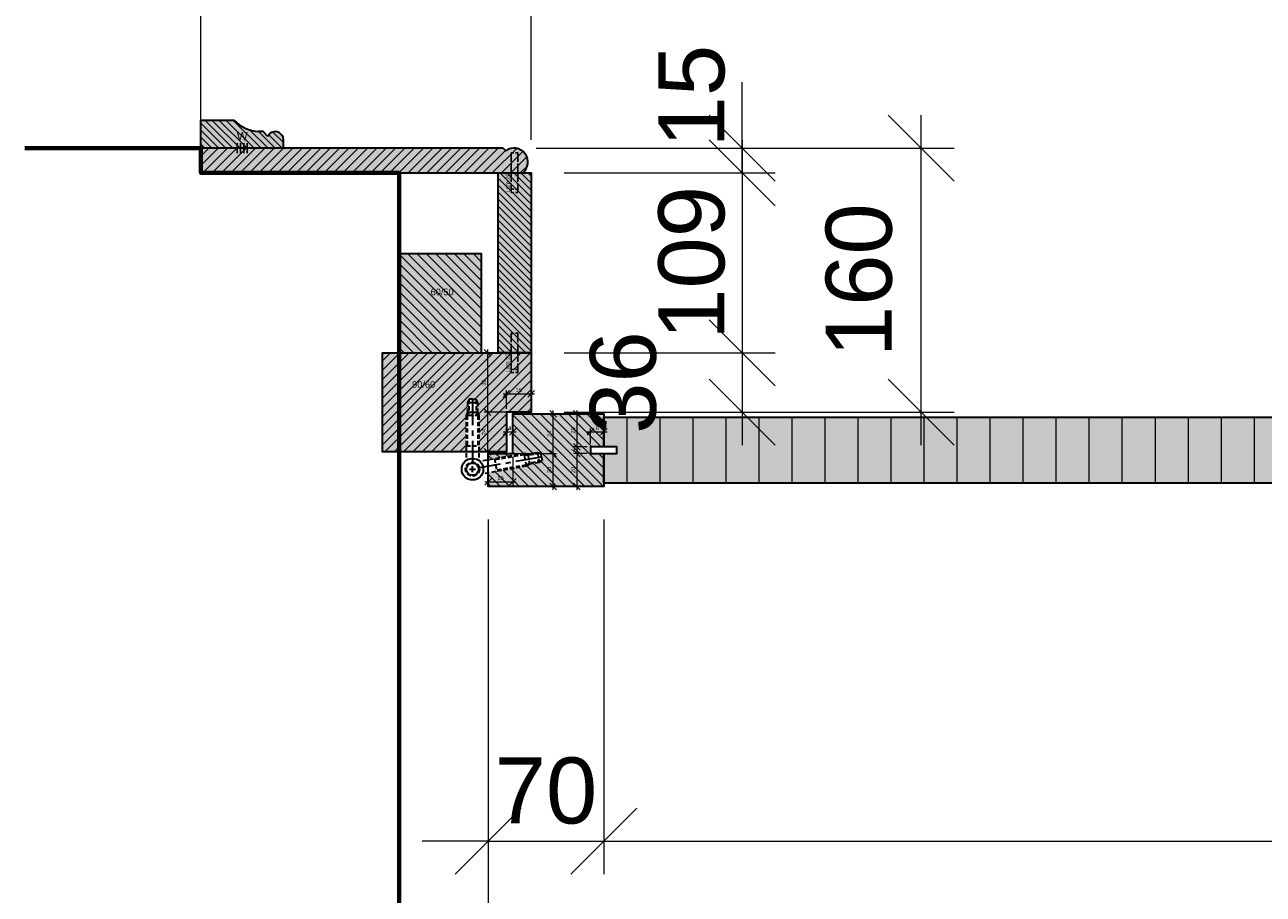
# Model space of a CAD drawing. Header units: millimetres. Extents: x 1536 to 6719, y 4146 to 11020.
# Tile 2 of 10: x 1655 to 2405, y 5842 to 6369. Entities that reach past the tile are written whole.
import ezdxf
from ezdxf.enums import TextEntityAlignment as Align

# ---------------------------------------------------------------- set-up
doc = ezdxf.new("R2010")
doc.units = ezdxf.units.MM
doc.header["$PDMODE"] = 3
doc.linetypes.add('MITTE', pattern=[50.8, 31.75, -6.35, 6.35, -6.35])
doc.linetypes.add('STRICHLINIE', pattern=[19.05, 12.7, -6.35])
doc.layers.get('0').update_dxf_attribs({"color": 3, "lineweight": 30})
doc.layers.get('DefPoints').update_dxf_attribs({"lineweight": 40})
for name, color, linetype, lineweight in [('000_Mauer', 6, 'Continuous', 70), ('001_Vollinie_035', 3, 'Continuous', 30), ('050_Bem1', 4, 'Continuous', 13), ('050_Bem10', 4, 'Continuous', 13), ('070_Schraffur', 5, 'Continuous', 13), ('071_Rasterung', 253, 'Continuous', 35), ('6', 3, 'Continuous', 35)]:
    doc.layers.add(name, color=color, linetype=linetype, lineweight=lineweight)
doc.layers.add('SYMBOLE_1', color=7, linetype='Continuous')
doc.styles.add('Beschriftung', font='ARIAL.TTF')
doc.styles.add('Masstext', font='ARIAL.TTF')
doc.styles.get("Standard").update_dxf_attribs({"font": 'ARIAL.TTF'})
doc.dimstyles.new('Schreiner', dxfattribs={"dimscale": 0, "dimtxt": 2.5, "dimasz": 4, "dimexe": 2, "dimexo": 2, "dimgap": 1, "dimtad": 1, "dimdec": 1, "dimdsep": 46, "dimtxsty": 'Masstext', "dimblk1": 'OBLIQUE', "dimblk2": 'OBLIQUE', "dimsah": 1, "dimcen": 2, "dimdle": 2, "dimclrd": 256, "dimclre": 256, "dimclrt": 10, "dimadec": 1, "dimazin": 2, "dimtfac": 1, "dimtdec": 1, "dimtix": 1, "dimtmove": 2, "dimatfit": 3, "dimfxl": 2, "dimtolj": 1, "dimlwd": -1, "dimlwe": -1, "dimarcsym": 0})
doc.dimstyles.new('Schreiner10', dxfattribs={"dimscale": 10, "dimtxt": 4, "dimasz": 4, "dimexe": 2, "dimexo": 2, "dimgap": 1, "dimtad": 1, "dimdec": 1, "dimdsep": 46, "dimtxsty": 'Masstext', "dimblk1": 'OBLIQUE', "dimblk2": 'OBLIQUE', "dimsah": 1, "dimcen": 2, "dimdle": 2, "dimclrd": 256, "dimclre": 256, "dimclrt": 10, "dimadec": 1, "dimazin": 2, "dimtfac": 1, "dimtdec": 1, "dimtix": 1, "dimtmove": 2, "dimatfit": 3, "dimfxl": 2, "dimtolj": 1, "dimlwd": -1, "dimlwe": -1, "dimarcsym": 0})
pattern_1 = [(45, (0, 0), (-2.8284271, 2.8284271), [])]
pattern_2 = [(315, (0, 0), (2.8284271, 2.8284271), [])]

# ---------------------------------------------------------------- blocks, each defined once
blk = doc.blocks.new('Verkleidung')
at = {"layer": '001_Vollinie_035'}
for points in [[(11.98, -15), (194.98, -15), (194.98, 0), (0, 0)], [(11.98, -15), (10.32, -13.45)]]:
    blk.add_lwpolyline(points, dxfattribs=at)
blk.add_arc((5.46, -6.51), 8.5, 130.01047, 305.01096, dxfattribs=at)
blk = doc.blocks.new('Zierstab_Brandschutzabschluss_Des_Alpes')
at = {"layer": '001_Vollinie_035'}
blk.add_lwpolyline([(-50, 0), (0, 0), (0, -17), (-20, -17, 1)], format="xyb", dxfattribs=at)
for points in [[(-50, 0), (-50, -5.01)], [(-40.42, -7), (-37.72, -10)], [(-37.72, -10), (-34.92, -10)]]:
    blk.add_lwpolyline(points, dxfattribs=at)
for centre, radius, start, end in [((-45, -5), 5, 179.93852, 336.47541), ((-36.34, -32.45), 22.49, 43.38497, 86.3652)]:
    blk.add_arc(centre, radius, start, end, dxfattribs=at)
blk = doc.blocks.new('LAM_20')
at = {"layer": 'SYMBOLE_1'}
for p, q in [((-10, 2), (-10, 0.5)), ((-10, -0.5), (-10, -2))]:
    blk.add_line(p, q, dxfattribs=at)
for points in [[(-12, 0.5), (-12, 2), (-6.5, 2)], [(-5.5, 2), (-0.5, 2)], [(0.5, 2), (5.5, 2)], [(6.5, 2), (12, 2), (12, 0.5)], [(-12, -2), (-12, -0.5)], [(-6.5, -2), (-12, -2)], [(-0.5, -2), (-5.5, -2)], [(5.5, -2), (0.5, -2)], [(12, -0.5), (12, -2), (6.5, -2)]]:
    blk.add_lwpolyline(points, dxfattribs=at)
blk.add_text('Lam 20', height=2.5, dxfattribs=at).set_placement((-12, 3))
blk = doc.blocks.new('LEIMFUGE_W_HOR')
at = {"layer": 'SYMBOLE_1'}
for p, q in [((-3, 3), (-3, -3)), ((-1, 3), (-1, -3)), ((1, 3), (1, -3)), ((3, 3), (3, -3))]:
    blk.add_line(p, q, dxfattribs=at)
blk.add_text('W', height=5, dxfattribs=at).set_placement((0, 7.25), align=Align.MIDDLE)
blk = doc.blocks.new('_Oblique')
at = {"color": 0, "lineweight": -2}
blk.add_line((-0.5, -0.5), (0.5, 0.5), dxfattribs=at)
blk = doc.blocks.new('*D31')
at = {"layer": '050_Bem1'}
for p, q in [((1952.93, 6133.26), (1977.21, 6133.26)), ((1975.21, 6107.26), (1975.21, 6135.26)), ((1952.93, 6109.26), (1977.21, 6109.26))]:
    blk.add_line(p, q, dxfattribs=at)
at = {"layer": 'DefPoints', "color": 0}
for p in [(1950.93, 6133.26), (1975.21, 6133.26), (1950.93, 6109.26)]:
    blk.add_point(p, dxfattribs=at)
at = {"layer": '050_Bem1', "xscale": 4, "yscale": 4, "zscale": 4}
for p, rotation in [((1975.21, 6133.26), 90), ((1975.21, 6109.26), 270)]:
    blk.add_blockref('_Oblique', p, dxfattribs=dict(at, rotation=rotation))
at = {"layer": '050_Bem1', "color": 10, "insert": (1972.95, 6121.26), "char_height": 2.5, "attachment_point": 5, "rotation": 90, "style": 'Masstext'}
blk.add_mtext('\\A1;24', dxfattribs=at)
blk = doc.blocks.new('*D32')
at = {"layer": '050_Bem1'}
for p, q in [((1937.93, 6109.26), (1977.21, 6109.26)), ((1975.21, 6087.26), (1975.21, 6111.26)), ((1937.93, 6089.26), (1977.21, 6089.26))]:
    blk.add_line(p, q, dxfattribs=at)
at = {"layer": 'DefPoints', "color": 0}
for p in [(1935.93, 6109.26), (1975.21, 6109.26), (1935.93, 6089.26)]:
    blk.add_point(p, dxfattribs=at)
at = {"layer": '050_Bem1', "xscale": 4, "yscale": 4, "zscale": 4}
for p, rotation in [((1975.21, 6109.26), 90), ((1975.21, 6089.26), 270)]:
    blk.add_blockref('_Oblique', p, dxfattribs=dict(at, rotation=rotation))
at = {"layer": '050_Bem1', "color": 10, "insert": (1972.93, 6099.26), "char_height": 2.5, "attachment_point": 5, "rotation": 90, "style": 'Masstext'}
blk.add_mtext('\\A1;20', dxfattribs=at)
blk = doc.blocks.new('*D33')
at = {"layer": '050_Bem1'}
for p, q in [((2003.93, 6133.26), (1987.66, 6133.26)), ((1989.66, 6135.26), (1989.66, 6111.26)), ((1995.93, 6113.26), (1987.66, 6113.26))]:
    blk.add_line(p, q, dxfattribs=at)
at = {"layer": 'DefPoints', "color": 0}
for p in [(2005.93, 6133.26), (1989.66, 6113.26), (1997.93, 6113.26)]:
    blk.add_point(p, dxfattribs=at)
at = {"layer": '050_Bem1', "xscale": 4, "yscale": 4, "zscale": 4}
for p, rotation in [((1989.66, 6133.26), 90), ((1989.66, 6113.26), 270)]:
    blk.add_blockref('_Oblique', p, dxfattribs=dict(at, rotation=rotation))
at = {"layer": '050_Bem1', "color": 10, "insert": (1987.38, 6123.26), "char_height": 2.5, "attachment_point": 5, "rotation": 90, "style": 'Masstext'}
blk.add_mtext('\\A1;20', dxfattribs=at)
blk = doc.blocks.new('*D34')
at = {"layer": '050_Bem10'}
for p, q in [((1989.66, 6115.26), (1989.66, 6107.26)), ((1995.93, 6113.26), (1987.66, 6113.26)), ((1995.93, 6109.26), (1987.66, 6109.26))]:
    blk.add_line(p, q, dxfattribs=at)
at = {"layer": 'DefPoints', "color": 0}
for p in [(1989.66, 6109.26), (1997.93, 6113.26), (1997.93, 6109.26)]:
    blk.add_point(p, dxfattribs=at)
at = {"layer": '050_Bem10', "xscale": 4, "yscale": 4, "zscale": 4}
for p, rotation in [((1989.66, 6113.26), 90), ((1989.66, 6109.26), 270)]:
    blk.add_blockref('_Oblique', p, dxfattribs=dict(at, rotation=rotation))
at = {"layer": '050_Bem10', "color": 10, "insert": (1987.41, 6111.26), "char_height": 2.5, "attachment_point": 5, "rotation": 90, "style": 'Masstext'}
blk.add_mtext('\\A1;4', dxfattribs=at)
blk = doc.blocks.new('*D35')
at = {"layer": '050_Bem1'}
for p, q in [((1995.93, 6109.26), (1987.66, 6109.26)), ((1989.66, 6111.26), (1989.66, 6087.26)), ((1995.93, 6089.26), (1987.66, 6089.26))]:
    blk.add_line(p, q, dxfattribs=at)
at = {"layer": 'DefPoints', "color": 0}
for p in [(1997.93, 6109.26), (1989.66, 6089.26), (1997.93, 6089.26)]:
    blk.add_point(p, dxfattribs=at)
at = {"layer": '050_Bem1', "xscale": 4, "yscale": 4, "zscale": 4}
for p, rotation in [((1989.66, 6109.26), 90), ((1989.66, 6089.26), 270)]:
    blk.add_blockref('_Oblique', p, dxfattribs=dict(at, rotation=rotation))
at = {"layer": '050_Bem1', "color": 10, "insert": (1987.38, 6099.26), "char_height": 2.5, "attachment_point": 5, "rotation": 90, "style": 'Masstext'}
blk.add_mtext('\\A1;20', dxfattribs=at)
blk = doc.blocks.new('*D36')
at = {"layer": '050_Bem1'}
for p, q in [((1959.93, 6170.26), (1933.58, 6170.26)), ((1935.58, 6172.26), (1935.58, 6132.26)), ((1959.93, 6134.26), (1933.58, 6134.26))]:
    blk.add_line(p, q, dxfattribs=at)
at = {"layer": 'DefPoints', "color": 0}
for p in [(1961.93, 6170.26), (1935.58, 6134.26), (1961.93, 6134.26)]:
    blk.add_point(p, dxfattribs=at)
at = {"layer": '050_Bem1', "xscale": 4, "yscale": 4, "zscale": 4}
for p, rotation in [((1935.58, 6170.26), 90), ((1935.58, 6134.26), 270)]:
    blk.add_blockref('_Oblique', p, dxfattribs=dict(at, rotation=rotation))
at = {"layer": '050_Bem1', "color": 10, "insert": (1933.3, 6152.26), "char_height": 2.5, "attachment_point": 5, "rotation": 90, "style": 'Masstext'}
blk.add_mtext('\\A1;36', dxfattribs=at)
blk = doc.blocks.new('*D37')
at = {"layer": '050_Bem1'}
for p, q in [((1935.58, 6136.26), (1935.58, 6108.26)), ((1959.93, 6134.26), (1933.58, 6134.26)), ((1941.43, 6110.26), (1933.58, 6110.26))]:
    blk.add_line(p, q, dxfattribs=at)
at = {"layer": 'DefPoints', "color": 0}
for p in [(1961.93, 6134.26), (1935.58, 6110.26), (1943.43, 6110.26)]:
    blk.add_point(p, dxfattribs=at)
at = {"layer": '050_Bem1', "xscale": 4, "yscale": 4, "zscale": 4}
for p, rotation in [((1935.58, 6134.26), 90), ((1935.58, 6110.26), 270)]:
    blk.add_blockref('_Oblique', p, dxfattribs=dict(at, rotation=rotation))
at = {"layer": '050_Bem1', "color": 10, "insert": (1933.32, 6122.26), "char_height": 2.5, "attachment_point": 5, "rotation": 90, "style": 'Masstext'}
blk.add_mtext('\\A1;24', dxfattribs=at)
blk = doc.blocks.new('*D38')
at = {"layer": '050_Bem1'}
for p, q in [((1995.93, 6122.48), (2007.93, 6122.48)), ((1997.93, 6115.26), (1997.93, 6124.48)), ((2005.93, 6115.26), (2005.93, 6124.48))]:
    blk.add_line(p, q, dxfattribs=at)
at = {"layer": 'DefPoints', "color": 0}
for p in [(2005.93, 6122.48), (1997.93, 6113.26), (2005.93, 6113.26)]:
    blk.add_point(p, dxfattribs=at)
at = {"layer": '050_Bem1', "xscale": 4, "yscale": 4, "zscale": 4, "rotation": 180}
blk.add_blockref('_Oblique', (1997.93, 6122.48), dxfattribs=at)
at = {"layer": '050_Bem1', "xscale": 4, "yscale": 4, "zscale": 4}
blk.add_blockref('_Oblique', (2005.93, 6122.48), dxfattribs=at)
at = {"layer": '050_Bem1', "color": 10, "insert": (2001.93, 6124.76), "char_height": 2.5, "attachment_point": 5, "style": 'Masstext'}
blk.add_mtext('\\A1;8', dxfattribs=at)
blk = doc.blocks.new('*D39')
at = {"layer": '050_Bem1'}
for p, q in [((1944.93, 6145.4), (1963.93, 6145.4)), ((1946.93, 6136.26), (1946.93, 6147.4)), ((1961.93, 6136.26), (1961.93, 6147.4))]:
    blk.add_line(p, q, dxfattribs=at)
at = {"layer": 'DefPoints', "color": 0}
for p in [(1961.93, 6145.4), (1946.93, 6134.26), (1961.93, 6134.26)]:
    blk.add_point(p, dxfattribs=at)
at = {"layer": '050_Bem1', "xscale": 4, "yscale": 4, "zscale": 4, "rotation": 180}
blk.add_blockref('_Oblique', (1946.93, 6145.4), dxfattribs=at)
at = {"layer": '050_Bem1', "xscale": 4, "yscale": 4, "zscale": 4}
blk.add_blockref('_Oblique', (1961.93, 6145.4), dxfattribs=at)
at = {"layer": '050_Bem1', "color": 10, "insert": (1954.43, 6147.68), "char_height": 2.5, "attachment_point": 5, "style": 'Masstext'}
blk.add_mtext('\\A1;15', dxfattribs=at)
blk = doc.blocks.new('*D40')
at = {"layer": '050_Bem1'}
for p, q in [((1935.93, 6107.26), (1935.93, 6090.13)), ((1950.93, 6107.26), (1950.93, 6090.13)), ((1933.93, 6092.13), (1952.93, 6092.13))]:
    blk.add_line(p, q, dxfattribs=at)
at = {"layer": 'DefPoints', "color": 0}
for p in [(1935.93, 6109.26), (1950.93, 6109.26), (1950.93, 6092.13)]:
    blk.add_point(p, dxfattribs=at)
at = {"layer": '050_Bem1', "xscale": 4, "yscale": 4, "zscale": 4, "rotation": 180}
blk.add_blockref('_Oblique', (1935.93, 6092.13), dxfattribs=at)
at = {"layer": '050_Bem1', "xscale": 4, "yscale": 4, "zscale": 4}
blk.add_blockref('_Oblique', (1950.93, 6092.13), dxfattribs=at)
at = {"layer": '050_Bem1', "color": 10, "insert": (1943.43, 6094.4), "char_height": 2.5, "attachment_point": 5, "style": 'Masstext'}
blk.add_mtext('\\A1;15', dxfattribs=at)
blk = doc.blocks.new('*D45')
at = {"layer": '050_Bem1'}
for p, q in [((1944.93, 6122.42), (1952.93, 6122.42)), ((1946.93, 6124.26), (1946.93, 6124.42)), ((1950.93, 6124.26), (1950.93, 6124.42))]:
    blk.add_line(p, q, dxfattribs=at)
at = {"layer": 'DefPoints', "color": 0}
for p in [(1946.93, 6122.26), (1950.93, 6122.42), (1950.93, 6122.26)]:
    blk.add_point(p, dxfattribs=at)
at = {"layer": '050_Bem1', "xscale": 4, "yscale": 4, "zscale": 4, "rotation": 180}
blk.add_blockref('_Oblique', (1946.93, 6122.42), dxfattribs=at)
at = {"layer": '050_Bem1', "xscale": 4, "yscale": 4, "zscale": 4}
blk.add_blockref('_Oblique', (1950.93, 6122.42), dxfattribs=at)
at = {"layer": '050_Bem1', "color": 10, "insert": (1948.93, 6124.67), "char_height": 2.5, "attachment_point": 5, "style": 'Masstext'}
blk.add_mtext('\\A1;4', dxfattribs=at)
blk = doc.blocks.new('*D47')
at = {"layer": '050_Bem10'}
for p, q in [((1935.93, 6069.26), (1935.93, 5854.41)), ((2005.93, 6069.26), (2005.93, 5854.41)), ((1935.93, 5874.41), (1895.93, 5874.41)), ((1935.93, 5874.41), (2005.93, 5874.41)), ((2005.93, 5874.41), (2045.93, 5874.41))]:
    blk.add_line(p, q, dxfattribs=at)
at = {"layer": 'DefPoints', "color": 0}
for p in [(1935.93, 6089.26), (2005.93, 6089.26), (2005.93, 5874.41)]:
    blk.add_point(p, dxfattribs=at)
at = {"layer": '050_Bem10', "xscale": 40, "yscale": 40, "zscale": 40}
blk.add_blockref('_Oblique', (1935.93, 5874.41), dxfattribs=at)
at = {"layer": '050_Bem10', "xscale": 40, "yscale": 40, "zscale": 40, "rotation": 180}
blk.add_blockref('_Oblique', (2005.93, 5874.41), dxfattribs=at)
at = {"layer": '050_Bem10', "color": 10, "insert": (1970.93, 5904.83), "char_height": 40, "attachment_point": 5, "style": 'Masstext'}
blk.add_mtext('\\A1;70', dxfattribs=at)
blk = doc.blocks.new('*D48')
at = {"layer": '050_Bem10'}
for p, q in [((2005.93, 6069.26), (2005.93, 5854.41)), ((3227.93, 6069.26), (3227.93, 5854.41)), ((1985.93, 5874.41), (3247.93, 5874.41))]:
    blk.add_line(p, q, dxfattribs=at)
at = {"layer": 'DefPoints', "color": 0}
for p in [(2005.93, 6089.26), (3227.93, 6089.26), (3227.93, 5874.41)]:
    blk.add_point(p, dxfattribs=at)
at = {"layer": '050_Bem10', "xscale": 40, "yscale": 40, "zscale": 40, "rotation": 180}
blk.add_blockref('_Oblique', (2005.93, 5874.41), dxfattribs=at)
at = {"layer": '050_Bem10', "xscale": 40, "yscale": 40, "zscale": 40}
blk.add_blockref('_Oblique', (3227.93, 5874.41), dxfattribs=at)
at = {"layer": '050_Bem10', "color": 10, "insert": (2616.93, 5904.49), "char_height": 40, "attachment_point": 5, "style": 'Masstext'}
blk.add_mtext('\\A1;1222', dxfattribs=at)
blk = doc.blocks.new('*D54')
at = {"layer": '050_Bem10'}
for p, q in [((1935.93, 5854.41), (1935.93, 5705.64)), ((3282.93, 5854.41), (3282.93, 5705.64)), ((1915.93, 5725.64), (3302.93, 5725.64))]:
    blk.add_line(p, q, dxfattribs=at)
at = {"layer": 'DefPoints', "color": 0}
for p in [(1935.93, 5874.41), (3282.93, 5874.41), (3282.93, 5725.64)]:
    blk.add_point(p, dxfattribs=at)
at = {"layer": '050_Bem10', "xscale": 40, "yscale": 40, "zscale": 40, "rotation": 180}
blk.add_blockref('_Oblique', (1935.93, 5725.64), dxfattribs=at)
at = {"layer": '050_Bem10', "xscale": 40, "yscale": 40, "zscale": 40}
blk.add_blockref('_Oblique', (3282.93, 5725.64), dxfattribs=at)
at = {"layer": '050_Bem10', "color": 10, "insert": (2609.43, 5756.08), "char_height": 40, "attachment_point": 5, "style": 'Masstext'}
blk.add_mtext('\\A1;1347', dxfattribs=at)
blk = doc.blocks.new('*D56')
at = {"layer": '050_Bem10'}
for p, q in [((2198.12, 6114.26), (2198.12, 6314.26)), ((1965.05, 6294.26), (2218.12, 6294.26)), ((1981.93, 6134.26), (2218.12, 6134.26))]:
    blk.add_line(p, q, dxfattribs=at)
at = {"layer": 'DefPoints', "color": 0}
for p in [(1945.05, 6294.26), (2198.12, 6294.26), (1961.93, 6134.26)]:
    blk.add_point(p, dxfattribs=at)
at = {"layer": '050_Bem10', "xscale": 40, "yscale": 40, "zscale": 40}
for p, rotation in [((2198.12, 6294.26), 90), ((2198.12, 6134.26), 270)]:
    blk.add_blockref('_Oblique', p, dxfattribs=dict(at, rotation=rotation))
at = {"layer": '050_Bem10', "color": 10, "insert": (2160.62, 6214.26), "char_height": 40, "attachment_point": 5, "rotation": 90, "style": 'Masstext'}
blk.add_mtext('\\A1;160', dxfattribs=at)
blk = doc.blocks.new('*D57')
at = {"layer": '050_Bem10'}
for p, q in [((1761.95, 6299.26), (1761.95, 6450.95)), ((1961.93, 6299.26), (1961.93, 6450.95)), ((1741.95, 6430.95), (1981.93, 6430.95))]:
    blk.add_line(p, q, dxfattribs=at)
at = {"layer": 'DefPoints', "color": 0}
for p in [(1961.93, 6430.95), (1761.95, 6279.26), (1961.93, 6279.26)]:
    blk.add_point(p, dxfattribs=at)
at = {"layer": '050_Bem10', "xscale": 40, "yscale": 40, "zscale": 40, "rotation": 180}
blk.add_blockref('_Oblique', (1761.95, 6430.95), dxfattribs=at)
at = {"layer": '050_Bem10', "xscale": 40, "yscale": 40, "zscale": 40}
blk.add_blockref('_Oblique', (1961.93, 6430.95), dxfattribs=at)
at = {"layer": '050_Bem10', "color": 10, "insert": (1861.94, 6461.37), "char_height": 40, "attachment_point": 5, "style": 'Masstext'}
blk.add_mtext('\\A1;200', dxfattribs=at)
blk = doc.blocks.new('*D58')
at = {"layer": '050_Bem10'}
for p, q in [((1961.93, 6299.26), (1961.93, 6450.95)), ((4621.93, 6299.26), (4621.93, 6450.95)), ((1941.93, 6430.95), (4641.93, 6430.95))]:
    blk.add_line(p, q, dxfattribs=at)
at = {"layer": 'DefPoints', "color": 0}
for p in [(4621.93, 6430.95), (1961.93, 6279.26), (4621.93, 6279.26)]:
    blk.add_point(p, dxfattribs=at)
at = {"layer": '050_Bem10', "xscale": 40, "yscale": 40, "zscale": 40, "rotation": 180}
blk.add_blockref('_Oblique', (1961.93, 6430.95), dxfattribs=at)
at = {"layer": '050_Bem10', "xscale": 40, "yscale": 40, "zscale": 40}
blk.add_blockref('_Oblique', (4621.93, 6430.95), dxfattribs=at)
at = {"layer": '050_Bem10', "color": 10, "insert": (3291.93, 6461.37), "char_height": 40, "attachment_point": 5, "style": 'Masstext'}
blk.add_mtext('\\A1;2660', dxfattribs=at)
blk = doc.blocks.new('*D77')
at = {"layer": '050_Bem10', "linetype": 'ByBlock'}
for p, q in [((1761.95, 6299.26), (1761.95, 6568.49)), ((4821.91, 6299.26), (4821.91, 6568.49)), ((4841.91, 6548.49), (1741.95, 6548.49))]:
    blk.add_line(p, q, dxfattribs=at)
at = {"layer": 'DefPoints', "color": 0}
for p in [(1761.95, 6548.49), (1761.95, 6279.26), (4821.91, 6279.26)]:
    blk.add_point(p, dxfattribs=at)
at = {"layer": '050_Bem10', "xscale": 40, "yscale": 40, "zscale": 40, "rotation": 180}
blk.add_blockref('_Oblique', (1761.95, 6548.49), dxfattribs=at)
at = {"layer": '050_Bem10', "xscale": 40, "yscale": 40, "zscale": 40}
blk.add_blockref('_Oblique', (4821.91, 6548.49), dxfattribs=at)
at = {"layer": '050_Bem10', "color": 10, "insert": (3291.93, 6578.93), "char_height": 40, "attachment_point": 5, "style": 'Masstext'}
blk.add_mtext('\\A1;3060', dxfattribs=at)
blk = doc.blocks.new('*D84')
at = {"layer": '050_Bem10', "linetype": 'ByBlock'}
for p, q in [((2089.7, 6299.26), (2089.7, 6150.26)), ((1981.93, 6279.26), (2109.7, 6279.26)), ((1981.93, 6170.26), (2109.7, 6170.26))]:
    blk.add_line(p, q, dxfattribs=at)
at = {"layer": 'DefPoints', "color": 0}
for p in [(1961.93, 6279.26), (1961.93, 6170.26), (2089.7, 6170.26)]:
    blk.add_point(p, dxfattribs=at)
at = {"layer": '050_Bem10', "xscale": 40, "yscale": 40, "zscale": 40}
for p, rotation in [((2089.7, 6279.26), 90), ((2089.7, 6170.26), 270)]:
    blk.add_blockref('_Oblique', p, dxfattribs=dict(at, rotation=rotation))
at = {"layer": '050_Bem10', "color": 10, "insert": (2059.28, 6224.76), "char_height": 40, "attachment_point": 5, "rotation": 90, "style": 'Masstext'}
blk.add_mtext('\\A1;109', dxfattribs=at)
blk = doc.blocks.new('*D85')
at = {"layer": '050_Bem10', "linetype": 'ByBlock'}
for p, q in [((2089.7, 6190.26), (2089.7, 6114.26)), ((1981.93, 6170.26), (2109.7, 6170.26)), ((1981.93, 6134.26), (2109.7, 6134.26))]:
    blk.add_line(p, q, dxfattribs=at)
at = {"layer": 'DefPoints', "color": 0}
for p in [(1961.93, 6170.26), (1961.93, 6134.26), (2089.7, 6134.26)]:
    blk.add_point(p, dxfattribs=at)
at = {"layer": '050_Bem10', "xscale": 40, "yscale": 40, "zscale": 40}
for p, rotation in [((2089.7, 6170.26), 90), ((2089.7, 6134.26), 270)]:
    blk.add_blockref('_Oblique', p, dxfattribs=dict(at, rotation=rotation))
at = {"layer": '050_Bem10', "color": 10, "insert": (2017.79, 6152.26), "char_height": 40, "attachment_point": 5, "rotation": 90, "style": 'Masstext'}
blk.add_mtext('\\A1;36', dxfattribs=at)
blk = doc.blocks.new('*D86')
at = {"layer": '050_Bem10', "linetype": 'ByBlock'}
for p, q in [((2089.7, 6294.26), (2089.7, 6334.26)), ((2089.7, 6279.26), (2089.7, 6294.26)), ((2089.7, 6279.26), (2089.7, 6239.26))]:
    blk.add_line(p, q, dxfattribs=at)
at = {"layer": 'DefPoints', "color": 0}
for p in [(2089.7, 6294.26), (2089.7, 6294.26), (2089.7, 6279.26)]:
    blk.add_point(p, dxfattribs=at)
at = {"layer": '050_Bem10', "xscale": 40, "yscale": 40, "zscale": 40}
for p, rotation in [((2089.7, 6294.26), 270), ((2089.7, 6279.26), 90)]:
    blk.add_blockref('_Oblique', p, dxfattribs=dict(at, rotation=rotation))
at = {"layer": '050_Bem10', "color": 10, "insert": (2059.28, 6325.81), "char_height": 40, "attachment_point": 5, "rotation": 90, "style": 'Masstext'}
blk.add_mtext('\\A1;15', dxfattribs=at)

msp = doc.modelspace()

# ---------------------------------------------------------------- hatches: boundary and pattern name
at = {"layer": '070_Schraffur'}
h = msp.add_hatch(dxfattribs=at)
h.set_pattern_fill('_U', color=256, scale=3, angle=315, style=0, pattern_type=0)
h.set_pattern_definition([(315, (-0.1, -15), (2.1213203, 2.1213203), [])])
h.paths.add_polyline_path([(1761.95, 6311.26), (1761.95, 6294.26), (1811.95, 6294.26), (1811.95, 6299.26, 0.812517), (1802.37, 6301.26), (1799.67, 6304.26), (1796.87, 6304.26, -0.189767), (1781.95, 6311.26)])
edge = h.paths.add_edge_path()
edge.add_line((1783.95, 6297.26), (1783.95, 6291.26))
edge = h.paths.add_edge_path()
edge.add_line((1785.95, 6297.26), (1785.95, 6291.26))
edge = h.paths.add_edge_path()
edge.add_line((1787.95, 6297.26), (1787.95, 6291.26))
edge = h.paths.add_edge_path()
edge.add_line((1789.95, 6297.26), (1789.95, 6291.26))
h.paths.add_polyline_path([(1782.41, 6297.76), (1791.5, 6297.76), (1791.5, 6305.26), (1782.41, 6305.26)], flags=24)
h = msp.add_hatch(dxfattribs=at)
h.set_pattern_fill('_U', color=256, scale=4, angle=45, style=0, pattern_type=0)
h.set_pattern_definition([(45, (-0.1, -15), (-2.8284271, 2.8284271), [])])
h.paths.add_polyline_path([(1956.93, 6279.26, 0.957296), (1946.59, 6292.73), (1944.95, 6294.26), (1761.95, 6294.26), (1761.95, 6279.26)])
h = msp.add_hatch(dxfattribs=at)
h.set_pattern_fill('_U', color=256, scale=3, angle=315, style=0, pattern_type=0)
h.set_pattern_definition([(315, (0, 0), (2.1213203, 2.1213203), [])])
h.paths.add_polyline_path([(1961.93, 6279.26), (1941.93, 6279.26), (1941.93, 6170.26), (1961.93, 6170.26)])
h = msp.add_hatch(dxfattribs=at)
h.set_pattern_fill('_U', color=256, scale=4, angle=315, style=0, pattern_type=0)
h.set_pattern_definition(pattern_2)
h.paths.add_polyline_path([(1931.93, 6230.26), (1881.98, 6230.26), (1881.98, 6170.26), (1931.93, 6170.26)])
h.paths.add_polyline_path([(1900.05, 6210.14), (1915.55, 6210.14), (1915.55, 6204), (1900.05, 6204)], flags=24)
h = msp.add_hatch(dxfattribs=at)
h.set_pattern_fill('_U', color=256, scale=4, angle=45, style=0, pattern_type=0)
h.set_pattern_definition(pattern_1)
h.paths.add_polyline_path([(1923.43, 6140.26), (1924.43, 6142.26), (1926.43, 6142.26), (1928.43, 6142.26), (1929.43, 6140.26), (1929.43, 6134.26), (1930.28, 6132.26), (1930.28, 6110.26), (1946.93, 6110.26), (1946.93, 6134.26), (1961.93, 6134.26), (1961.93, 6170.26), (1941.93, 6170.26), (1881.98, 6170.26), (1881.98, 6110.26), (1922.58, 6110.26), (1922.58, 6132.26), (1923.43, 6134.26)])
h.paths.add_polyline_path([(1949.61, 6157.62), (1949.61, 6170.54), (1945.78, 6170.54), (1945.78, 6157.62)], flags=9)
edge = h.paths.add_edge_path(flags=0)
edge.add_line((1949.93, 6160.26), (1951.43, 6160.26))
edge = h.paths.add_edge_path()
edge.add_line((1949.93, 6170.76), (1949.93, 6175.76))
edge = h.paths.add_edge_path()
edge.add_line((1953.93, 6175.76), (1953.93, 6170.76))
edge = h.paths.add_edge_path(flags=16)
edge.add_line((1953.93, 6169.76), (1953.93, 6164.76))
edge = h.paths.add_edge_path(flags=16)
edge.add_line((1953.93, 6163.76), (1953.93, 6158.26))
edge = h.paths.add_edge_path(flags=16)
edge.add_line((1949.93, 6164.76), (1949.93, 6169.76))
edge = h.paths.add_edge_path(flags=16)
edge.add_line((1953.93, 6158.26), (1952.43, 6158.26))
edge = h.paths.add_edge_path(flags=16)
edge.add_line((1951.43, 6158.26), (1949.93, 6158.26))
edge.add_line((1949.93, 6158.26), (1949.93, 6163.76))
edge = h.paths.add_edge_path(flags=16)
edge.add_line((1952.43, 6160.26), (1953.93, 6160.26))
edge = h.paths.add_edge_path()
edge.add_line((1949.93, 6176.76), (1949.93, 6182.26))
edge.add_line((1949.93, 6182.26), (1951.43, 6182.26))
edge = h.paths.add_edge_path()
edge.add_line((1952.43, 6182.26), (1953.93, 6182.26))
edge.add_line((1953.93, 6182.26), (1953.93, 6176.76))
h.paths.add_polyline_path([(1931.4, 6149.84), (1931.4, 6154.67), (1935.2, 6154.67), (1935.2, 6149.84)], flags=24)
h.paths.add_polyline_path([(1931.44, 6119.83), (1931.44, 6124.69), (1935.2, 6124.69), (1935.2, 6119.83)], flags=24)
h.paths.add_polyline_path([(1952.12, 6149.58), (1956.74, 6149.58), (1956.74, 6145.78), (1952.12, 6145.78)], flags=24)
h.paths.add_polyline_path([(1888.85, 6154.09), (1904.34, 6154.09), (1904.34, 6147.96), (1888.85, 6147.96)], flags=24)
h = msp.add_hatch(dxfattribs=at)
h.set_pattern_fill('_U', color=256, scale=4, angle=45, style=0, pattern_type=0)
h.set_pattern_definition(pattern_1)
h.paths.add_polyline_path([(1871.93, 6110.26), (1881.93, 6110.26), (1881.93, 6170.26), (1871.93, 6170.26)])
h = msp.add_hatch(dxfattribs=at)
h.set_pattern_fill('_U', color=256, scale=4, angle=315, style=0, pattern_type=0)
h.set_pattern_definition(pattern_2)
h.paths.add_polyline_path([(2005.93, 6131.26), (2005.93, 6133.26), (1950.93, 6133.26), (1950.93, 6110.26), (1950.93, 6109.26), (1935.93, 6109.26), (1935.93, 6105.34), (1957.77, 6109.19), (1959.88, 6108.7), (1965.79, 6109.74), (1967.94, 6109.11), (1968.28, 6107.14), (1968.63, 6105.17), (1966.84, 6103.84), (1960.93, 6102.79), (1959.1, 6101.61), (1935.93, 6097.52), (1935.93, 6089.26), (2005.93, 6089.26), (2005.93, 6109.26), (1997.93, 6109.26), (1997.93, 6113.26), (2005.93, 6113.26)])
h.paths.add_polyline_path([(1971.07, 6118.83), (1971.07, 6123.69), (1974.83, 6123.69), (1974.83, 6118.83)], flags=24)
h.paths.add_polyline_path([(1971.03, 6096.82), (1971.03, 6101.69), (1974.83, 6101.69), (1974.83, 6096.82)], flags=24)
h.paths.add_polyline_path([(1985.48, 6120.82), (1985.48, 6125.69), (1989.28, 6125.69), (1989.28, 6120.82)], flags=24)
h.paths.add_polyline_path([(1985.53, 6109.77), (1985.53, 6112.75), (1989.28, 6112.75), (1989.28, 6109.77)], flags=24)
h.paths.add_polyline_path([(1985.48, 6096.82), (1985.48, 6101.69), (1989.28, 6101.69), (1989.28, 6096.82)], flags=24)
h.paths.add_polyline_path([(2000.48, 6126.66), (2003.38, 6126.66), (2003.38, 6122.85), (2000.48, 6122.85)], flags=24)
h.paths.add_polyline_path([(1941.12, 6096.3), (1945.74, 6096.3), (1945.74, 6092.5), (1941.12, 6092.5)], flags=24)
h = msp.add_hatch(dxfattribs=at)
h.set_pattern_fill('_U', color=256, scale=20, angle=90, style=0, pattern_type=0)
h.set_pattern_definition([(90, (0, 0), (-20, -8e-15), [])])
h.paths.add_polyline_path([(2005.93, 6131.26), (2005.93, 6113.26), (2013.93, 6113.26), (2013.93, 6109.26), (2005.93, 6109.26), (2005.93, 6091.26), (3227.93, 6091.26), (3227.93, 6109.26), (3219.93, 6109.26), (3219.93, 6113.26), (3227.93, 6113.26), (3227.93, 6131.26)])
at = {"layer": '071_Rasterung'}
h = msp.add_hatch(color=256, dxfattribs=at)
h.paths.add_polyline_path([(1811.95, 6294.26), (1811.95, 6299.26, 0.812517), (1802.37, 6301.26), (1799.67, 6304.26), (1796.87, 6304.26, -0.189767), (1781.95, 6311.26), (1761.95, 6311.26), (1761.95, 6294.26)])
edge = h.paths.add_edge_path()
edge.add_line((1783.95, 6297.26), (1783.95, 6291.26))
edge = h.paths.add_edge_path()
edge.add_line((1785.95, 6297.26), (1785.95, 6291.26))
edge = h.paths.add_edge_path()
edge.add_line((1787.95, 6297.26), (1787.95, 6291.26))
edge = h.paths.add_edge_path()
edge.add_line((1789.95, 6297.26), (1789.95, 6291.26))
h.paths.add_polyline_path([(1782.41, 6297.76), (1791.5, 6297.76), (1791.5, 6305.26), (1782.41, 6305.26)], flags=24)
for points in [[(1956.93, 6279.26, 0.957296), (1946.59, 6292.73), (1944.95, 6294.26), (1761.95, 6294.26), (1761.95, 6279.26)], [(1946.59, 6292.73), (1944.95, 6294.26), (1761.95, 6294.26), (1761.95, 6279.26), (1956.93, 6279.26, 0.957296)], [(1881.98, 6170.26), (1881.93, 6170.26), (1871.93, 6170.26), (1871.93, 6110.26), (1881.98, 6110.26)], [(2005.93, 6131.26), (2005.93, 6113.26), (2013.93, 6113.26), (2013.93, 6109.26), (2005.93, 6109.26), (2005.93, 6091.26), (3227.93, 6091.26), (3227.93, 6109.26), (3219.93, 6109.26), (3219.93, 6113.26), (3227.93, 6113.26), (3227.93, 6131.26)]]:
    msp.add_hatch(color=256, dxfattribs=at).paths.add_polyline_path(points)
h = msp.add_hatch(color=256, dxfattribs=at)
h.paths.add_polyline_path([(1941.93, 6170.26), (1961.93, 6170.26), (1961.93, 6279.26), (1941.93, 6279.26)])
h.paths.add_polyline_path([(1949.61, 6266.74), (1949.61, 6279.66), (1945.78, 6279.66), (1945.78, 6266.74)], flags=9)
edge = h.paths.add_edge_path(flags=0)
edge.add_line((1949.93, 6269.38), (1951.43, 6269.38))
edge = h.paths.add_edge_path()
edge.add_line((1949.93, 6279.88), (1949.93, 6284.88))
edge = h.paths.add_edge_path()
edge.add_line((1953.93, 6284.88), (1953.93, 6279.88))
edge = h.paths.add_edge_path(flags=16)
edge.add_line((1953.93, 6278.88), (1953.93, 6273.88))
edge = h.paths.add_edge_path(flags=16)
edge.add_line((1953.93, 6272.88), (1953.93, 6267.38))
edge = h.paths.add_edge_path(flags=16)
edge.add_line((1949.93, 6273.88), (1949.93, 6278.88))
edge = h.paths.add_edge_path(flags=16)
edge.add_line((1953.93, 6267.38), (1952.43, 6267.38))
edge = h.paths.add_edge_path(flags=16)
edge.add_line((1951.43, 6267.38), (1949.93, 6267.38))
edge.add_line((1949.93, 6267.38), (1949.93, 6272.88))
edge = h.paths.add_edge_path(flags=16)
edge.add_line((1952.43, 6269.38), (1953.93, 6269.38))
edge = h.paths.add_edge_path()
edge.add_line((1949.93, 6285.88), (1949.93, 6291.38))
edge.add_line((1949.93, 6291.38), (1951.43, 6291.38))
edge = h.paths.add_edge_path()
edge.add_line((1952.43, 6291.38), (1953.93, 6291.38))
edge.add_line((1953.93, 6291.38), (1953.93, 6285.88))
h = msp.add_hatch(color=256, dxfattribs=at)
h.paths.add_polyline_path([(1931.93, 6230.26), (1881.98, 6230.26), (1881.98, 6170.26), (1931.93, 6170.26)])
h.paths.add_polyline_path([(1900.05, 6210.14), (1915.53, 6210.14), (1915.53, 6204), (1900.05, 6204)], flags=24)
h = msp.add_hatch(color=256, dxfattribs=at)
h.paths.add_polyline_path([(1881.98, 6110.26), (1922.58, 6110.26), (1922.58, 6132.26), (1923.43, 6134.26), (1923.43, 6140.26), (1924.43, 6142.26), (1926.43, 6142.26), (1928.43, 6142.26), (1929.43, 6140.26), (1929.43, 6134.26), (1930.28, 6132.26), (1930.28, 6110.26), (1946.93, 6110.26), (1946.93, 6134.26), (1961.93, 6134.26), (1961.93, 6170.26), (1941.93, 6170.26), (1881.98, 6170.26)])
h.paths.add_polyline_path([(1949.61, 6157.62), (1949.61, 6170.54), (1945.78, 6170.54), (1945.78, 6157.62)], flags=9)
edge = h.paths.add_edge_path(flags=0)
edge.add_line((1949.93, 6160.26), (1951.43, 6160.26))
edge = h.paths.add_edge_path()
edge.add_line((1949.93, 6170.76), (1949.93, 6175.76))
edge = h.paths.add_edge_path()
edge.add_line((1953.93, 6175.76), (1953.93, 6170.76))
edge = h.paths.add_edge_path(flags=16)
edge.add_line((1953.93, 6169.76), (1953.93, 6164.76))
edge = h.paths.add_edge_path(flags=16)
edge.add_line((1953.93, 6163.76), (1953.93, 6158.26))
edge = h.paths.add_edge_path(flags=16)
edge.add_line((1949.93, 6164.76), (1949.93, 6169.76))
edge = h.paths.add_edge_path(flags=16)
edge.add_line((1953.93, 6158.26), (1952.43, 6158.26))
edge = h.paths.add_edge_path(flags=16)
edge.add_line((1951.43, 6158.26), (1949.93, 6158.26))
edge.add_line((1949.93, 6158.26), (1949.93, 6163.76))
edge = h.paths.add_edge_path(flags=16)
edge.add_line((1952.43, 6160.26), (1953.93, 6160.26))
edge = h.paths.add_edge_path()
edge.add_line((1949.93, 6176.76), (1949.93, 6182.26))
edge.add_line((1949.93, 6182.26), (1951.43, 6182.26))
edge = h.paths.add_edge_path()
edge.add_line((1952.43, 6182.26), (1953.93, 6182.26))
edge.add_line((1953.93, 6182.26), (1953.93, 6176.76))
h.paths.add_polyline_path([(1931.4, 6149.84), (1931.4, 6154.67), (1935.2, 6154.67), (1935.2, 6149.84)], flags=24)
h.paths.add_polyline_path([(1931.44, 6119.83), (1931.44, 6124.69), (1935.2, 6124.69), (1935.2, 6119.83)], flags=24)
h.paths.add_polyline_path([(1952.12, 6149.58), (1956.74, 6149.58), (1956.74, 6145.78), (1952.12, 6145.78)], flags=24)
h.paths.add_polyline_path([(1888.85, 6154.09), (1904.34, 6154.09), (1904.34, 6147.96), (1888.85, 6147.96)], flags=24)
h = msp.add_hatch(color=256, dxfattribs=at)
h.paths.add_polyline_path([(2005.93, 6131.26), (2005.93, 6133.26), (1950.93, 6133.26), (1950.93, 6110.26), (1950.93, 6109.26), (1935.93, 6109.26), (1935.93, 6105.34), (1957.77, 6109.19), (1959.88, 6108.7), (1965.79, 6109.74), (1967.94, 6109.11), (1968.28, 6107.14), (1968.63, 6105.17), (1966.84, 6103.84), (1960.93, 6102.79), (1959.1, 6101.61), (1935.93, 6097.52), (1935.93, 6089.26), (2005.93, 6089.26), (2005.93, 6109.26), (1997.93, 6109.26), (1997.93, 6113.26), (2005.93, 6113.26)])
h.paths.add_polyline_path([(1971.07, 6118.83), (1971.07, 6123.69), (1974.83, 6123.69), (1974.83, 6118.83)], flags=24)
h.paths.add_polyline_path([(1971.03, 6096.82), (1971.03, 6101.69), (1974.83, 6101.69), (1974.83, 6096.82)], flags=24)
h.paths.add_polyline_path([(1985.48, 6120.82), (1985.48, 6125.69), (1989.28, 6125.69), (1989.28, 6120.82)], flags=24)
h.paths.add_polyline_path([(1985.53, 6109.77), (1985.53, 6112.75), (1989.28, 6112.75), (1989.28, 6109.77)], flags=24)
h.paths.add_polyline_path([(1985.48, 6096.82), (1985.48, 6101.69), (1989.28, 6101.69), (1989.28, 6096.82)], flags=24)
h.paths.add_polyline_path([(2000.48, 6126.66), (2003.38, 6126.66), (2003.38, 6122.85), (2000.48, 6122.85)], flags=24)
h.paths.add_polyline_path([(1941.12, 6096.3), (1945.74, 6096.3), (1945.74, 6092.5), (1941.12, 6092.5)], flags=24)

# ---------------------------------------------------------------- linework, layer by layer
at = {"layer": '000_Mauer'}
for points in [[(1881.98, 6279.26), (1761.95, 6279.26), (1761.95, 6294.26), (1655.24, 6294.26)], [(1881.98, 6279.26), (1881.98, 4146.21)]]:
    msp.add_lwpolyline(points, dxfattribs=at)
at = {"layer": '001_Vollinie_035'}
for points in [[(1961.93, 6170.26), (1941.93, 6170.26), (1941.93, 6279.26), (1961.93, 6279.26)], [(1881.93, 6170.26), (1931.93, 6170.26), (1931.93, 6230.26), (1881.93, 6230.26)], [(1881.93, 6170.26), (1961.93, 6170.26), (1961.93, 6134.26), (1946.93, 6134.26), (1946.93, 6110.26), (1881.93, 6110.26), (1871.93, 6110.26), (1871.93, 6170.26)], [(1950.93, 6110.26), (1950.93, 6133.26), (2005.93, 6133.26), (2005.93, 6113.26), (1997.93, 6113.26), (1997.93, 6109.26), (2005.93, 6109.26), (2005.93, 6089.26), (1935.93, 6089.26), (1935.93, 6109.26), (1950.93, 6109.26)], [(2005.93, 6131.26), (3227.93, 6131.26), (3227.93, 6113.26), (3219.93, 6113.26), (3219.93, 6109.26), (3227.93, 6109.26), (3227.93, 6091.26), (2005.93, 6091.26), (2005.93, 6109.26), (2013.93, 6109.26), (2013.93, 6113.26), (2005.93, 6113.26)]]:
    msp.add_lwpolyline(points, close=True, dxfattribs=at)
at = {"layer": '6', "linetype": 'STRICHLINIE', "ltscale": 0.2}
for p, q in [((1923.43, 6140.26), (1929.43, 6140.26)), ((1930.28, 6132.26), (1922.58, 6132.26)), ((1923.43, 6134.26), (1929.43, 6134.26)), ((1922.58, 6113.99), (1930.28, 6113.99)), ((1959.1, 6101.61), (1957.77, 6109.19)), ((1959.88, 6108.7), (1960.93, 6102.79)), ((1965.79, 6109.74), (1966.84, 6103.84)), ((1939.78, 6106.02), (1941.12, 6098.44))]:
    msp.add_line(p, q, dxfattribs=at)
at = {"layer": '6', "linetype": 'MITTE', "ltscale": 0.5}
for p, q in [((1926.43, 6142.26), (1926.43, 6103.08)), ((1968.28, 6107.14), (1929.7, 6100.33))]:
    msp.add_line(p, q, dxfattribs=at)
at = {"layer": '6'}
for p, q in [((1924.67, 6099.76), (1928.19, 6099.76)), ((1926.43, 6098), (1926.43, 6101.52))]:
    msp.add_line(p, q, dxfattribs=at)
at = {"layer": '6', "linetype": 'STRICHLINIE', "ltscale": 0.2}
for points in [[(1926.43, 6142.26), (1924.43, 6142.26), (1923.43, 6140.26), (1923.43, 6134.26), (1922.58, 6132.26), (1922.58, 6104.99)], [(1924.13, 6141.66), (1924.13, 6134.11), (1923.28, 6132.11), (1923.28, 6113.99)], [(1926.43, 6142.26), (1928.43, 6142.26), (1929.43, 6140.26), (1929.43, 6134.26), (1930.28, 6132.26), (1930.28, 6104.99)], [(1928.73, 6141.66), (1928.73, 6134.11), (1929.58, 6132.11), (1929.58, 6113.99)], [(1968.28, 6107.14), (1967.94, 6109.11), (1965.79, 6109.74), (1959.88, 6108.7), (1957.77, 6109.19), (1930.92, 6104.46)], [(1968.28, 6107.14), (1968.63, 6105.17), (1966.84, 6103.84), (1960.93, 6102.79), (1959.1, 6101.61), (1932.26, 6096.87)], [(1967.29, 6109.3), (1959.87, 6107.99), (1957.75, 6108.48), (1939.9, 6105.33)], [(1968.09, 6104.77), (1960.66, 6103.46), (1958.84, 6102.27), (1941, 6099.13)]]:
    msp.add_lwpolyline(points, dxfattribs=at)
at = {"layer": '6'}
for radius in [6.5, 3.7]:
    msp.add_circle((1926.43, 6099.76), radius, dxfattribs=at)
at = {"layer": '6', "linetype": 'STRICHLINIE', "ltscale": 0.2}
msp.add_circle((1926.43, 6099.76), 4.2, dxfattribs=at)

# ---------------------------------------------------------------- block references
at = {"layer": '001_Vollinie_035', "rotation": 180}
for name, p in [('Zierstab_Brandschutzabschluss_Des_Alpes', (1761.95, 6294.26)), ('Verkleidung', (1956.93, 6279.26))]:
    msp.add_blockref(name, p, dxfattribs=at)
at = {"layer": 'SYMBOLE_1'}
msp.add_blockref('LEIMFUGE_W_HOR', (1786.95, 6294.26), dxfattribs=at)
at = {"layer": 'SYMBOLE_1', "rotation": 90}
for p in [(1951.93, 6279.38), (1951.93, 6170.26)]:
    msp.add_blockref('LAM_20', p, dxfattribs=at)

# ---------------------------------------------------------------- texts
at = {"layer": '050_Bem1', "char_height": 4, "attachment_point": 1, "style": 'Beschriftung'}
for s, insert, width in [('60/50', (1901.05, 6209.14), 27.5364), ('\\A1;90/60', (1889.85, 6153.09), 28.4596)]:
    msp.add_mtext(s, dxfattribs=dict(at, insert=insert, width=width))

# ---------------------------------------------------------------- dimensions: what is measured, and where the dimension line sits
at = {"layer": '050_Bem1'}
for base, p1, p2, picture, middle in [((1935.58, 6134.26), (1961.93, 6170.26), (1961.93, 6134.26), '*D36', (1933.3, 6152.26)), ((1935.58, 6110.26), (1961.93, 6134.26), (1943.43, 6110.26), '*D37', (1933.32, 6122.26)), ((1975.21, 6133.26), (1950.93, 6109.26), (1950.93, 6133.26), '*D31', (1972.95, 6121.26)), ((1989.66, 6113.26), (2005.93, 6133.26), (1997.93, 6113.26), '*D33', (1987.38, 6123.26)), ((1975.21, 6109.26), (1935.93, 6089.26), (1935.93, 6109.26), '*D32', (1972.93, 6099.26)), ((1989.66, 6089.26), (1997.93, 6109.26), (1997.93, 6089.26), '*D35', (1987.38, 6099.26))]:
    dim = msp.add_linear_dim(base=base, p1=p1, p2=p2, angle=90, dimstyle='Schreiner', override={"dimscale": 1}, dxfattribs=at)
    dim.commit()
    dim.dimension.update_dxf_attribs({"geometry": picture, "text_midpoint": middle})
for base, p1, p2, picture, middle in [((1961.93, 6145.4), (1946.93, 6134.26), (1961.93, 6134.26), '*D39', (1954.43, 6147.68)), ((1950.93, 6122.42), (1946.93, 6122.26), (1950.93, 6122.26), '*D45', (1948.93, 6124.67)), ((2005.93, 6122.48), (1997.93, 6113.26), (2005.93, 6113.26), '*D38', (2001.93, 6124.76)), ((1950.93, 6092.13), (1935.93, 6109.26), (1950.93, 6109.26), '*D40', (1943.43, 6094.4))]:
    dim = msp.add_linear_dim(base=base, p1=p1, p2=p2, dimstyle='Schreiner', override={"dimscale": 1}, dxfattribs=at)
    dim.commit()
    dim.dimension.update_dxf_attribs({"geometry": picture, "text_midpoint": middle})
at = {"layer": '050_Bem10'}
for base, p1, p2, picture, middle in [((1761.95, 6548.49), (4821.91, 6279.26), (1761.95, 6279.26), '*D77', (3291.93, 6578.93)), ((1961.93, 6430.95), (1761.95, 6279.26), (1961.93, 6279.26), '*D57', (1861.94, 6461.37)), ((4621.93, 6430.95), (1961.93, 6279.26), (4621.93, 6279.26), '*D58', (3291.93, 6461.37)), ((2005.93, 5874.41), (1935.93, 6089.26), (2005.93, 6089.26), '*D47', (1970.93, 5904.83)), ((3227.93, 5874.41), (2005.93, 6089.26), (3227.93, 6089.26), '*D48', (2616.93, 5904.49)), ((3282.93, 5725.64), (1935.93, 5874.41), (3282.93, 5874.41), '*D54', (2609.43, 5756.08))]:
    dim = msp.add_linear_dim(base=base, p1=p1, p2=p2, dimstyle='Schreiner10', dxfattribs=at)
    dim.commit()
    dim.dimension.update_dxf_attribs({"geometry": picture, "text_midpoint": middle})
for base, p1, p2, picture, middle in [((2089.7, 6294.26), (2089.7, 6279.26), (2089.7, 6294.26), '*D86', (2059.28, 6325.81)), ((2198.12, 6294.26), (1961.93, 6134.26), (1945.05, 6294.26), '*D56', (2160.62, 6214.26)), ((2089.7, 6134.26), (1961.93, 6170.26), (1961.93, 6134.26), '*D85', (2017.79, 6152.26))]:
    dim = msp.add_linear_dim(base=base, p1=p1, p2=p2, angle=90, dimstyle='Schreiner10', dxfattribs=at)
    dim.commit()
    dim.dimension.update_dxf_attribs({"geometry": picture, "text_midpoint": middle, "dimtype": 160})
dim = msp.add_linear_dim(base=(2089.7, 6170.26), p1=(1961.93, 6279.26), p2=(1961.93, 6170.26), angle=90, dimstyle='Schreiner10', dxfattribs=at)
dim.commit()
dim.dimension.update_dxf_attribs({"geometry": '*D84', "text_midpoint": (2059.28, 6224.76)})
dim = msp.add_linear_dim(base=(1989.66, 6109.26), p1=(1997.93, 6113.26), p2=(1997.93, 6109.26), angle=90, dimstyle='Schreiner', override={"dimscale": 1}, dxfattribs=at)
dim.commit()
dim.dimension.update_dxf_attribs({"geometry": '*D34', "text_midpoint": (1987.41, 6111.26)})

doc.saveas('drawing.dxf')
